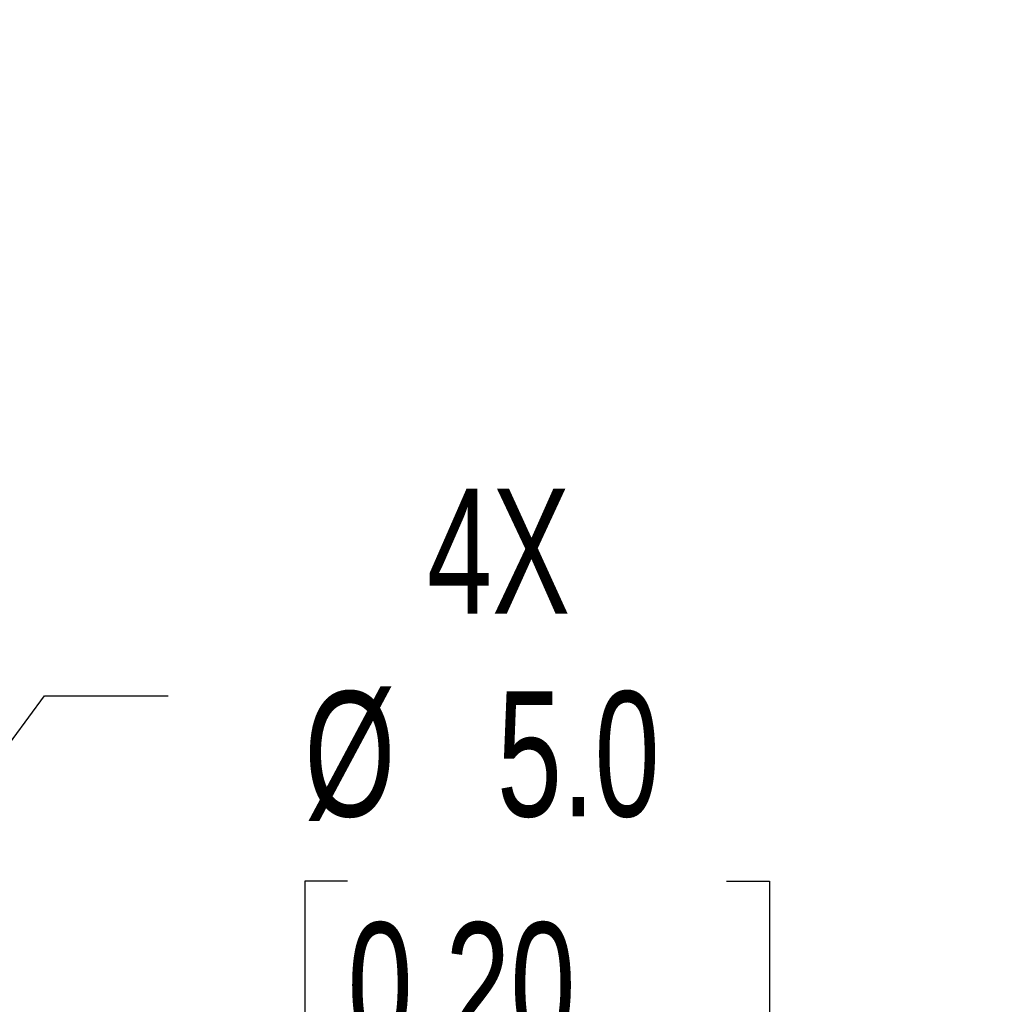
# Model space of a CAD drawing. Header units: millimetres. Extents: x 0 to 629, y 0 to 486.
# Tile 4 of 23: x 158 to 195, y 100 to 137. Entities that reach past the tile are written whole.
import ezdxf

# ---------------------------------------------------------------- set-up
doc = ezdxf.new("R2010")
doc.units = ezdxf.units.MM
doc.header["$LTSCALE"] = 2.25
doc.layers.add('DIMENSIONS', color=140, linetype='Continuous', lineweight=25)
doc.styles.add('SLDTEXTSTYLE0', font='TXT', dxfattribs={"width": 0.7})
doc.dimstyles.new('SLDDIMSTYLE2', dxfattribs={"dimtxt": 4.855518, "dimasz": 7.4295, "dimexe": 0, "dimexo": 0.0625, "dimgap": 1.213879, "dimtad": 0, "dimtih": 1, "dimtoh": 1, "dimrnd": 1e-09, "dimzin": 4, "dimdsep": 46, "dimtxsty": 'SLDTEXTSTYLE0', "dimsah": 1, "dimcen": 0, "dimadec": 0, "dimazin": 1, "dimtfac": 1, "dimtofl": 0, "dimtmove": 0, "dimatfit": 3, "dimfxl": 0, "dimfrac": 2, "dimtolj": 1, "dimtzin": 12, "dimarcsym": 0})
doc.dimstyles.new('SLDDIMSTYLE3', dxfattribs={"dimtxt": 4.855518, "dimasz": 7.4295, "dimexe": 0, "dimexo": 0.0625, "dimgap": 1.213879, "dimtad": 0, "dimtih": 1, "dimtoh": 1, "dimrnd": 1e-09, "dimzin": 12, "dimdsep": 46, "dimtxsty": 'SLDTEXTSTYLE0', "dimsah": 1, "dimcen": 0.09, "dimadec": 0, "dimazin": 3, "dimtfac": 1, "dimtmove": 0, "dimatfit": 0, "dimfxl": 0, "dimfrac": 2, "dimtolj": 1, "dimtzin": 12, "dimarcsym": 0})

# ---------------------------------------------------------------- blocks, each defined once
blk = doc.blocks.new('_D_2')
at = {"layer": 'DIMENSIONS'}
for p, q in [((144.676, 92.583), (158.534, 111.316)), ((158.534, 111.316), (163.242, 111.316)), ((170.075, 104.265), (168.445, 104.265)), ((168.445, 104.265), (168.445, 96.548)), ((184.504, 104.265), (186.134, 104.265)), ((186.134, 104.265), (186.134, 96.548)), ((168.445, 96.548), (170.075, 96.548)), ((186.134, 96.548), (184.504, 96.548))]:
    blk.add_line(p, q, dxfattribs=at)
blk.add_solid([(144.676, 92.583), (150.013, 97.876), (148.175, 99.236)], dxfattribs=at)
at = {"layer": 'DIMENSIONS', "char_height": 4.7625, "attachment_point": 1, "style": 'SLDTEXTSTYLE0'}
for s, insert in [('4X', (173.096, 119.208)), ('%%c', (168.429, 111.491)), ('5.0', (175.76, 111.491)), ('0.20', (170.075, 102.687))]:
    blk.add_mtext(s, dxfattribs=dict(at, insert=insert))
blk = doc.blocks.new('_D_4')
at = {"layer": 'DIMENSIONS'}
for p, q in [((156.539, 134.216), (156.539, 110.334)), ((156.539, 106.905), (156.539, 83.016)), ((143.189, 82.676), (143.189, 61.1)), ((156.539, 79.587), (156.539, 61.1)), ((143.189, 68.244), (128.901, 68.244)), ((156.539, 68.244), (171.948, 68.244)), ((178.525, 68.244), (176.895, 68.244)), ((176.895, 68.244), (176.895, 60.527)), ((192.954, 68.244), (194.584, 68.244)), ((194.584, 68.244), (194.584, 60.527)), ((176.895, 60.527), (178.525, 60.527)), ((194.584, 60.527), (192.954, 60.527))]:
    blk.add_line(p, q, dxfattribs=at)
for points in [[(143.189, 68.244), (135.759, 69.387), (135.759, 67.101)], [(156.539, 68.244), (163.968, 67.101), (163.968, 69.387)]]:
    blk.add_solid(points, dxfattribs=at)
at = {"layer": 'DIMENSIONS', "char_height": 4.7625, "attachment_point": 1, "style": 'SLDTEXTSTYLE0'}
for s, insert in [('13.4', (178.525, 75.47)), ('0.53', (178.525, 66.666))]:
    blk.add_mtext(s, dxfattribs=dict(at, insert=insert))

msp = doc.modelspace()

# ---------------------------------------------------------------- dimensions: what is measured, and where the dimension line sits
at = {"layer": 'DIMENSIONS'}
dim = msp.add_linear_dim(base=(143.189, 68.244), p1=(156.539, 137.073), p2=(143.189, 85.533), dimstyle='SLDDIMSTYLE3', dxfattribs=at)
dim.commit()
dim.dimension.update_dxf_attribs({"geometry": '_D_4', "text_midpoint": (185.739, 68.244), "dimtype": 160})
dim = msp.add_diameter_dim_2p(p1=(141.702, 88.563), p2=(144.676, 92.583), text='4X\\P<>', dimstyle='SLDDIMSTYLE2', dxfattribs=at)
dim.commit()
dim.dimension.update_dxf_attribs({"geometry": '_D_2', "text_midpoint": (177.29, 108.124), "dimtype": 163})

doc.saveas('drawing.dxf')
